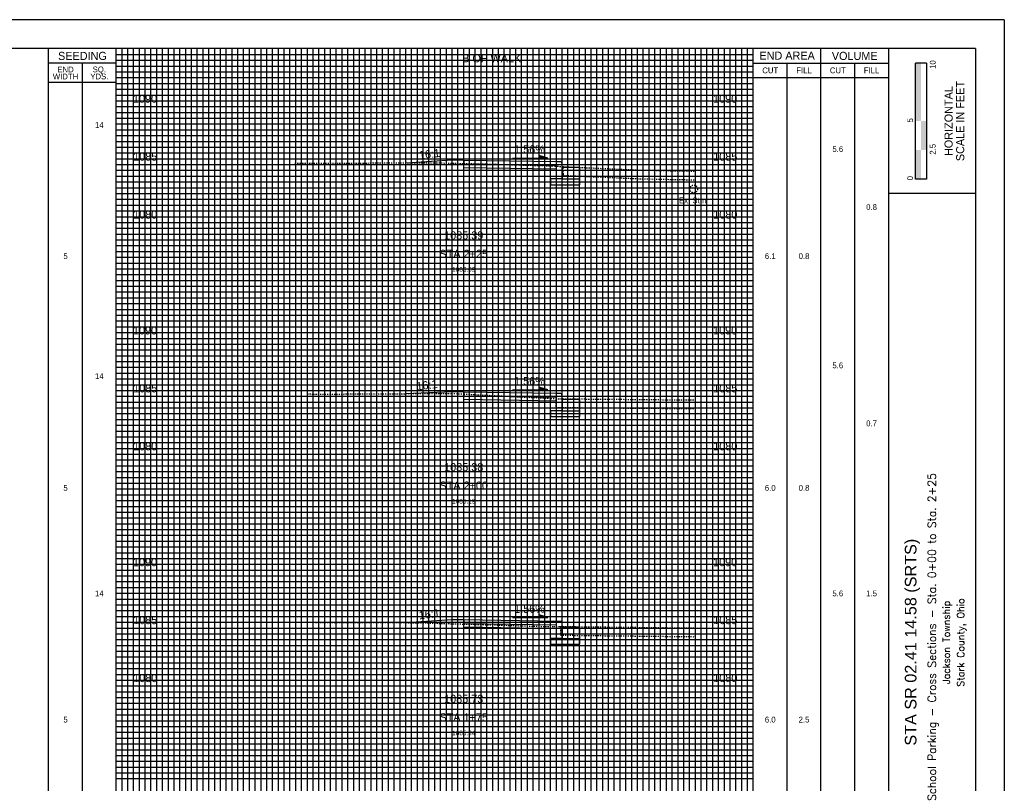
# Model space of a CAD drawing. Header units: feet. Extents: x 318 to 488, y 140 to 250.
# Tile 3 of 3: x 403 to 488, y 185 to 250. Entities that reach past the tile are written whole.
import ezdxf
from ezdxf.enums import TextEntityAlignment as Align

# ---------------------------------------------------------------- set-up
doc = ezdxf.new("R2010")
doc.units = ezdxf.units.FT
doc.header["$MEASUREMENT"] = 0
for name, pattern in [('CENTER2', [1.125, 0.75, -0.125, 0.125, -0.125]), ('DGN Style 4', [0.027369, 0.013684, -0.006842, 0, -0.006842]), ('OhDOT_USTN2', [0.11, 0.069, -0.041]), ('OhDOT_USTN3', [0.22, 0.165, -0.055]), ('OhDOT_USTN5', [0.11, 0.055, -0.055])]:
    doc.linetypes.add(name, pattern=pattern)
for name, color, linetype in [('CL_P_Construction', 7, 'DGN Style 4'), ('DR_X_Storm_Sewer', 151, 'OhDOT_USTN5'), ('SH_Border', 7, 'Continuous'), ('SH_Data', 7, 'Continuous'), ('SH_Text', 7, 'Continuous'), ('XS_P_Annotation', 7, 'Continuous'), ('XS_P_Curb', 254, 'Continuous'), ('XS_P_Finished_Grade', 3, 'Continuous'), ('XS_P_Pavt_Surface', 251, 'Continuous'), ('XS_P_Subgrade', 4, 'Continuous'), ('XS_P_Text_Info', 7, 'Continuous'), ('XS_X_Ground_Line', 3, 'OhDOT_USTN2'), ('XS_X_Pavt', 133, 'OhDOT_USTN3')]:
    doc.layers.add(name, color=color, linetype=linetype)
doc.layers.add('SH_Major_Grid_Line', color=254, linetype='Continuous', transparency=0.3)
doc.layers.add('SH_Minor_Grid_Line', color=252, linetype='Continuous', transparency=0.5)
doc.styles.add('Font32', font='simplex.shx', dxfattribs={"width": 0.85})
doc.styles.add('OHDOTSymbols', font='arial.ttf')
doc.styles.add('Slanted-Normal', font='font31.shx', dxfattribs={"height": 0.12})
doc.styles.add('Straight-Normal', font='font30.shx', dxfattribs={"height": 0.1})
doc.styles.add('Straight-Sub Title', font='font30.shx', dxfattribs={"height": 0.17})

msp = doc.modelspace()

# ---------------------------------------------------------------- hatches: boundary and pattern name
at = {"layer": 'SH_Data', "linetype": 'Continuous'}
msp.add_hatch(color=7, dxfattribs=at).paths.add_polyline_path([(480.046, 241.687), (480.046, 246.687), (480.513, 246.687), (480.517, 246.687), (480.517, 241.687)])

# ---------------------------------------------------------------- linework, layer by layer
at = {"layer": 'CL_P_Construction', "linetype": 'CENTER2'}
msp.add_line((441.033, 142.937), (441.033, 247.937), dxfattribs=at)
at = {"layer": 'DR_X_Storm_Sewer'}
msp.add_circle((460.883, 235.83), 0.333, dxfattribs=at)
at = {"layer": 'SH_Border'}
for p, q in [((487.7, 250.437), (317.7, 250.437)), ((487.7, 250.437), (487.7, 140.437)), ((485.2, 247.937), (320.2, 247.937)), ((477.7, 247.937), (477.7, 142.937)), ((485.2, 247.937), (485.2, 142.937)), ((485.2, 235.437), (477.7, 235.437))]:
    msp.add_line(p, q, dxfattribs=at)
at = {"layer": 'SH_Data', "color": 7, "linetype": 'Continuous'}
for p, q in [((405.2, 142.937), (405.2, 247.937)), ((411.033, 142.937), (411.033, 247.937)), ((466.033, 142.937), (466.033, 247.937)), ((471.867, 142.937), (471.867, 247.937)), ((411.033, 246.687), (405.2, 246.687)), ((408.117, 142.937), (408.117, 246.687)), ((466.033, 246.687), (477.7, 246.687)), ((468.951, 142.937), (468.951, 246.687)), ((474.784, 142.937), (474.784, 246.687)), ((480.046, 236.687), (480.046, 246.687)), ((480.984, 246.687), (480.046, 246.687)), ((480.984, 246.687), (480.984, 236.687)), ((411.033, 245.02), (405.2, 245.02)), ((466.033, 245.437), (477.7, 245.437)), ((480.984, 236.687), (480.046, 236.687))]:
    msp.add_line(p, q, dxfattribs=at)
for points in [[(480.979, 239.187), (480.979, 241.687), (480.513, 239.187), (480.513, 241.687)], [(480.513, 236.687), (480.513, 239.187), (480.046, 236.687), (480.046, 239.187)]]:
    msp.add_solid(points, dxfattribs=at)
at = {"layer": 'SH_Major_Grid_Line', "color": 254, "linetype": 'Continuous'}
for p, q in [((416.033, 142.937), (416.033, 247.937)), ((421.033, 142.937), (421.033, 247.937)), ((426.033, 142.937), (426.033, 247.937)), ((431.033, 142.937), (431.033, 247.937)), ((436.033, 142.937), (436.033, 247.937)), ((441.033, 142.937), (441.033, 247.937)), ((446.033, 142.937), (446.033, 247.937)), ((451.033, 142.937), (451.033, 247.937)), ((456.033, 142.937), (456.033, 247.937)), ((461.033, 142.937), (461.033, 247.937)), ((411.033, 242.937), (466.033, 242.937)), ((411.033, 237.937), (466.033, 237.937)), ((411.033, 232.937), (466.033, 232.937)), ((411.033, 227.937), (466.033, 227.937)), ((411.033, 222.937), (466.033, 222.937)), ((411.033, 217.937), (466.033, 217.937)), ((411.033, 212.937), (466.033, 212.937)), ((411.033, 207.937), (466.033, 207.937)), ((411.033, 202.937), (466.033, 202.937)), ((411.033, 197.937), (466.033, 197.937)), ((411.033, 192.937), (466.033, 192.937)), ((411.033, 187.937), (466.033, 187.937))]:
    msp.add_line(p, q, dxfattribs=at)
at = {"layer": 'SH_Minor_Grid_Line', "color": 252, "linetype": 'Continuous'}
for p, q in [((411.033, 247.437), (466.033, 247.437)), ((411.533, 142.937), (411.533, 247.937)), ((412.033, 142.937), (412.033, 247.937)), ((412.533, 142.937), (412.533, 247.937)), ((413.033, 142.937), (413.033, 247.937)), ((413.533, 142.937), (413.533, 247.937)), ((414.033, 142.937), (414.033, 247.937)), ((414.533, 142.937), (414.533, 247.937)), ((415.033, 142.937), (415.033, 247.937)), ((415.533, 142.937), (415.533, 247.937)), ((416.533, 142.937), (416.533, 247.937)), ((417.033, 142.937), (417.033, 247.937)), ((417.533, 142.937), (417.533, 247.937)), ((418.033, 142.937), (418.033, 247.937)), ((418.533, 142.937), (418.533, 247.937)), ((419.033, 142.937), (419.033, 247.937)), ((419.533, 142.937), (419.533, 247.937)), ((420.033, 142.937), (420.033, 247.937)), ((420.533, 142.937), (420.533, 247.937)), ((421.533, 142.937), (421.533, 247.937)), ((422.033, 142.937), (422.033, 247.937)), ((422.533, 142.937), (422.533, 247.937)), ((423.033, 142.937), (423.033, 247.937)), ((423.533, 142.937), (423.533, 247.937)), ((424.033, 142.937), (424.033, 247.937)), ((424.533, 142.937), (424.533, 247.937)), ((425.033, 142.937), (425.033, 247.937)), ((425.533, 142.937), (425.533, 247.937)), ((426.533, 142.937), (426.533, 247.937)), ((427.033, 142.937), (427.033, 247.937)), ((427.533, 142.937), (427.533, 247.937)), ((428.033, 142.937), (428.033, 247.937)), ((428.533, 142.937), (428.533, 247.937)), ((429.033, 142.937), (429.033, 247.937)), ((429.533, 142.937), (429.533, 247.937)), ((430.033, 142.937), (430.033, 247.937)), ((430.533, 142.937), (430.533, 247.937)), ((431.533, 142.937), (431.533, 247.937)), ((432.033, 142.937), (432.033, 247.937)), ((432.533, 142.937), (432.533, 247.937)), ((433.033, 142.937), (433.033, 247.937)), ((433.533, 142.937), (433.533, 247.937)), ((434.033, 142.937), (434.033, 247.937)), ((434.533, 142.937), (434.533, 247.937)), ((435.033, 142.937), (435.033, 247.937)), ((435.533, 142.937), (435.533, 247.937)), ((436.533, 142.937), (436.533, 247.937)), ((437.033, 142.937), (437.033, 247.937)), ((437.533, 142.937), (437.533, 247.937)), ((438.033, 142.937), (438.033, 247.937)), ((438.533, 142.937), (438.533, 247.937)), ((439.033, 142.937), (439.033, 247.937)), ((439.533, 142.937), (439.533, 247.937)), ((440.033, 142.937), (440.033, 247.937)), ((440.533, 142.937), (440.533, 247.937)), ((441.533, 142.937), (441.533, 247.937)), ((442.033, 142.937), (442.033, 247.937)), ((442.533, 142.937), (442.533, 247.937)), ((443.033, 142.937), (443.033, 247.937)), ((443.533, 142.937), (443.533, 247.937)), ((444.033, 142.937), (444.033, 247.937)), ((444.533, 142.937), (444.533, 247.937)), ((445.033, 142.937), (445.033, 247.937)), ((445.533, 142.937), (445.533, 247.937)), ((446.533, 142.937), (446.533, 247.937)), ((447.033, 142.937), (447.033, 247.937)), ((447.533, 142.937), (447.533, 247.937)), ((448.033, 142.937), (448.033, 247.937)), ((448.533, 142.937), (448.533, 247.937)), ((449.033, 142.937), (449.033, 247.937)), ((449.533, 142.937), (449.533, 247.937)), ((450.033, 142.937), (450.033, 247.937)), ((450.533, 142.937), (450.533, 247.937)), ((451.533, 142.937), (451.533, 247.937)), ((452.033, 142.937), (452.033, 247.937)), ((452.533, 142.937), (452.533, 247.937)), ((453.033, 142.937), (453.033, 247.937)), ((453.533, 142.937), (453.533, 247.937)), ((454.033, 142.937), (454.033, 247.937)), ((454.533, 142.937), (454.533, 247.937)), ((455.033, 142.937), (455.033, 247.937)), ((455.533, 142.937), (455.533, 247.937)), ((456.533, 142.937), (456.533, 247.937)), ((457.033, 142.937), (457.033, 247.937)), ((457.533, 142.937), (457.533, 247.937)), ((458.033, 142.937), (458.033, 247.937)), ((458.533, 142.937), (458.533, 247.937)), ((459.033, 142.937), (459.033, 247.937)), ((459.533, 142.937), (459.533, 247.937)), ((460.033, 142.937), (460.033, 247.937)), ((460.533, 142.937), (460.533, 247.937)), ((461.533, 142.937), (461.533, 247.937)), ((462.033, 142.937), (462.033, 247.937)), ((462.533, 142.937), (462.533, 247.937)), ((463.033, 142.937), (463.033, 247.937)), ((463.533, 142.937), (463.533, 247.937)), ((464.033, 142.937), (464.033, 247.937)), ((464.533, 142.937), (464.533, 247.937)), ((465.033, 142.937), (465.033, 247.937)), ((465.533, 142.937), (465.533, 247.937)), ((411.033, 246.937), (466.033, 246.937)), ((411.033, 246.437), (466.033, 246.437)), ((411.033, 245.937), (466.033, 245.937)), ((411.033, 245.437), (466.033, 245.437)), ((411.033, 244.937), (466.033, 244.937)), ((411.033, 244.437), (466.033, 244.437)), ((411.033, 243.937), (466.033, 243.937)), ((411.033, 243.437), (466.033, 243.437)), ((411.033, 242.437), (466.033, 242.437)), ((411.033, 241.937), (466.033, 241.937)), ((411.033, 241.437), (466.033, 241.437)), ((411.033, 240.937), (466.033, 240.937)), ((411.033, 240.437), (466.033, 240.437)), ((411.033, 239.937), (466.033, 239.937)), ((411.033, 239.437), (466.033, 239.437)), ((411.033, 238.937), (466.033, 238.937)), ((411.033, 238.437), (466.033, 238.437)), ((411.033, 237.437), (466.033, 237.437)), ((411.033, 236.937), (466.033, 236.937)), ((411.033, 236.437), (466.033, 236.437)), ((411.033, 235.937), (466.033, 235.937)), ((411.033, 235.437), (466.033, 235.437)), ((411.033, 234.937), (466.033, 234.937)), ((411.033, 234.437), (466.033, 234.437)), ((411.033, 233.937), (466.033, 233.937)), ((411.033, 233.437), (466.033, 233.437)), ((411.033, 232.437), (466.033, 232.437)), ((411.033, 231.937), (466.033, 231.937)), ((411.033, 231.437), (466.033, 231.437)), ((411.033, 230.937), (466.033, 230.937)), ((411.033, 230.437), (466.033, 230.437)), ((411.033, 229.937), (466.033, 229.937)), ((411.033, 229.437), (466.033, 229.437)), ((411.033, 228.937), (466.033, 228.937)), ((411.033, 228.437), (466.033, 228.437)), ((411.033, 227.437), (466.033, 227.437)), ((411.033, 226.937), (466.033, 226.937)), ((411.033, 226.437), (466.033, 226.437)), ((411.033, 225.937), (466.033, 225.937)), ((411.033, 225.437), (466.033, 225.437)), ((411.033, 224.937), (466.033, 224.937)), ((411.033, 224.437), (466.033, 224.437)), ((411.033, 223.937), (466.033, 223.937)), ((411.033, 223.437), (466.033, 223.437)), ((411.033, 222.437), (466.033, 222.437)), ((411.033, 221.937), (466.033, 221.937)), ((411.033, 221.437), (466.033, 221.437)), ((411.033, 220.937), (466.033, 220.937)), ((411.033, 220.437), (466.033, 220.437)), ((411.033, 219.937), (466.033, 219.937)), ((411.033, 219.437), (466.033, 219.437)), ((411.033, 218.937), (466.033, 218.937)), ((411.033, 218.437), (466.033, 218.437)), ((411.033, 217.437), (466.033, 217.437)), ((411.033, 216.937), (466.033, 216.937)), ((411.033, 216.437), (466.033, 216.437)), ((411.033, 215.937), (466.033, 215.937)), ((411.033, 215.437), (466.033, 215.437)), ((411.033, 214.937), (466.033, 214.937)), ((411.033, 214.437), (466.033, 214.437)), ((411.033, 213.937), (466.033, 213.937)), ((411.033, 213.437), (466.033, 213.437)), ((411.033, 212.437), (466.033, 212.437)), ((411.033, 211.937), (466.033, 211.937)), ((411.033, 211.437), (466.033, 211.437)), ((411.033, 210.937), (466.033, 210.937)), ((411.033, 210.437), (466.033, 210.437)), ((411.033, 209.937), (466.033, 209.937)), ((411.033, 209.437), (466.033, 209.437)), ((411.033, 208.937), (466.033, 208.937)), ((411.033, 208.437), (466.033, 208.437)), ((411.033, 207.437), (466.033, 207.437)), ((411.033, 206.937), (466.033, 206.937)), ((411.033, 206.437), (466.033, 206.437)), ((411.033, 205.937), (466.033, 205.937)), ((411.033, 205.437), (466.033, 205.437)), ((411.033, 204.937), (466.033, 204.937)), ((411.033, 204.437), (466.033, 204.437)), ((411.033, 203.937), (466.033, 203.937)), ((411.033, 203.437), (466.033, 203.437)), ((411.033, 202.437), (466.033, 202.437)), ((411.033, 201.937), (466.033, 201.937)), ((411.033, 201.437), (466.033, 201.437)), ((411.033, 200.937), (466.033, 200.937)), ((411.033, 200.437), (466.033, 200.437)), ((411.033, 199.937), (466.033, 199.937)), ((411.033, 199.437), (466.033, 199.437)), ((411.033, 198.937), (466.033, 198.937)), ((411.033, 198.437), (466.033, 198.437)), ((411.033, 197.437), (466.033, 197.437)), ((411.033, 196.937), (466.033, 196.937)), ((411.033, 196.437), (466.033, 196.437)), ((411.033, 195.937), (466.033, 195.937)), ((411.033, 195.437), (466.033, 195.437)), ((411.033, 194.937), (466.033, 194.937)), ((411.033, 194.437), (466.033, 194.437)), ((411.033, 193.937), (466.033, 193.937)), ((411.033, 193.437), (466.033, 193.437)), ((411.033, 192.437), (466.033, 192.437)), ((411.033, 191.937), (466.033, 191.937)), ((411.033, 191.437), (466.033, 191.437)), ((411.033, 190.937), (466.033, 190.937)), ((411.033, 190.437), (466.033, 190.437)), ((411.033, 189.937), (466.033, 189.937)), ((411.033, 189.437), (466.033, 189.437)), ((411.033, 188.937), (466.033, 188.937)), ((411.033, 188.437), (466.033, 188.437)), ((411.033, 187.437), (466.033, 187.437)), ((411.033, 186.937), (466.033, 186.937)), ((411.033, 186.437), (466.033, 186.437)), ((411.033, 185.937), (466.033, 185.937)), ((411.033, 185.437), (466.033, 185.437)), ((411.033, 184.937), (466.033, 184.937))]:
    msp.add_line(p, q, dxfattribs=at)
at = {"layer": 'XS_P_Annotation', "color": 7, "linetype": 'Continuous', "lineweight": -3}
for p, q in [((445.246, 238.499), (448.306, 238.499)), ((448.306, 238.499), (447.543, 238.721)), ((447.543, 238.721), (447.543, 238.499)), ((445.246, 218.495), (448.306, 218.495)), ((448.306, 218.495), (447.543, 218.717)), ((447.543, 218.717), (447.543, 218.495)), ((448.306, 198.839), (447.543, 199.061)), ((447.543, 199.061), (447.543, 198.839)), ((445.246, 198.839), (448.306, 198.839))]:
    msp.add_line(p, q, dxfattribs=at)
for points in [[(448.306, 238.499), (447.543, 238.499), (447.543, 238.721)], [(448.306, 218.495), (447.543, 218.495), (447.543, 218.717)], [(448.306, 198.839), (447.543, 198.839), (447.543, 199.061)]]:
    msp.add_solid(points, dxfattribs=at)
at = {"layer": 'XS_P_Curb', "flags": 128}
for points in [[(449.379, 238.199, -0.36663), (449.461, 238.129), (449.533, 237.699), (449.533, 236.699), (449.033, 236.699), (449.033, 238.199)], [(449.379, 218.194, -0.36663), (449.461, 218.125), (449.533, 217.694), (449.533, 216.694), (449.033, 216.694), (449.033, 218.194)], [(449.379, 198.539, -0.36663), (449.461, 198.469), (449.533, 198.039), (449.533, 197.039), (449.033, 197.039), (449.033, 198.539)]]:
    msp.add_lwpolyline(points, format="xyb", close=True, dxfattribs=at)
at = {"layer": 'XS_P_Finished_Grade'}
for p, q in [((436.033, 238.079), (440.033, 238.339)), ((440.033, 238.339), (441.033, 238.323)), ((436.033, 218.162), (440.033, 218.335)), ((440.033, 218.335), (441.033, 218.319)), ((436.033, 198.398), (440.033, 198.679)), ((440.033, 198.679), (441.033, 198.663))]:
    msp.add_line(p, q, dxfattribs=at)
at = {"layer": 'XS_P_Pavt_Surface'}
for p, q in [((451.033, 237.699), (451.033, 236.199)), ((449.533, 236.699), (451.033, 236.699)), ((451.033, 217.694), (451.033, 216.194)), ((449.533, 216.694), (451.033, 216.694)), ((451.033, 198.039), (451.033, 196.539)), ((449.533, 197.039), (451.033, 197.039))]:
    msp.add_line(p, q, dxfattribs=at)
for points in [[(441.033, 238.323), (449.033, 238.199)], [(441.033, 238.323), (441.033, 237.99), (449.033, 237.866), (449.033, 238.199)], [(449.533, 237.699), (451.033, 237.699)], [(449.033, 236.699), (448.533, 236.699), (448.533, 236.199)], [(448.533, 236.199), (451.033, 236.199)], [(441.033, 218.319), (449.033, 218.194)], [(441.033, 218.319), (441.033, 217.986), (449.033, 217.861), (449.033, 218.194)], [(449.533, 217.694), (451.033, 217.694)], [(449.033, 216.694), (448.533, 216.694), (448.533, 216.194)], [(448.533, 216.194), (451.033, 216.194)], [(441.033, 198.663), (449.033, 198.539)], [(441.033, 198.663), (441.033, 198.33), (449.033, 198.206), (449.033, 198.539)], [(449.533, 198.039), (451.033, 198.039)], [(449.033, 197.039), (448.533, 197.039), (448.533, 196.539)], [(448.533, 196.539), (451.033, 196.539)]]:
    msp.add_lwpolyline(points, dxfattribs=at)
at = {"layer": 'XS_P_Subgrade'}
for points in [[(449.033, 237.532), (441.033, 237.657), (441.033, 237.99)], [(449.033, 217.528), (441.033, 217.653), (441.033, 217.986)], [(449.033, 197.872), (441.033, 197.997), (441.033, 198.33)]]:
    msp.add_lwpolyline(points, dxfattribs=at)
at = {"layer": 'XS_X_Ground_Line', "lineweight": -3}
for points in [[(426.463, 238.051), (426.893, 238.069), (432.364, 238.068), (438.679, 238.086), (441.033, 238.029), (443.756, 237.963), (448.657, 237.82), (449.113, 237.796), (449.613, 237.755), (456.238, 237.458), (461.033, 237.364)], [(449.613, 237.005), (456.238, 236.708), (461.033, 236.614)], [(427.526, 218.15), (427.72, 218.141), (428.039, 218.119), (439.688, 218.181), (439.976, 218.183), (441.033, 218.13), (443.451, 218.009), (448.509, 217.757), (448.545, 217.755), (448.988, 217.723), (461.033, 217.619)], [(448.988, 216.973), (461.033, 216.869)], [(428.237, 198.409), (432.213, 198.408), (436.896, 198.396), (441.033, 198.277), (442.68, 198.23), (448.267, 198.062), (448.802, 198.062), (449.298, 198.057), (449.389, 198.067), (460.009, 197.95), (461.033, 197.937)], [(449.389, 197.317), (460.009, 197.2), (461.033, 197.187)]]:
    msp.add_lwpolyline(points, dxfattribs=at)
at = {"layer": 'XS_X_Pavt'}
for points in [[(449.613, 237.755), (449.613, 237.005)], [(448.988, 217.723), (448.988, 216.973)], [(449.389, 198.067), (449.389, 197.317)]]:
    msp.add_lwpolyline(points, dxfattribs=at)

# ---------------------------------------------------------------- texts
at = {"layer": 'DR_X_Storm_Sewer', "insert": (459.619, 235.095), "char_height": 0.5, "width": 4.98768, "attachment_point": 1, "style": 'Straight-Normal'}
msp.add_mtext('Ex. Stm', dxfattribs=at)
at = {"layer": 'SH_Data', "color": 7, "linetype": 'Continuous', "style": 'Straight-Normal'}
for s, height, p in [('SEEDING', 0.7, (408.118, 247.312)), ('END AREA', 0.7, (468.95, 247.333)), ('VOLUME', 0.7, (474.786, 247.312)), ('CUT', 0.5, (467.494, 246.062)), ('FILL', 0.5, (470.409, 246.062)), ('CUT', 0.5, (473.327, 246.062)), ('FILL', 0.5, (476.242, 246.062))]:
    msp.add_text(s, height=height, dxfattribs=at).set_placement(p, align=Align.MIDDLE_CENTER)
at = {"layer": 'SH_Data', "style": 'Straight-Sub Title'}
for s, p in [('10', (481.771, 246.565)), ('5', (479.815, 241.755)), ('2.5', (481.767, 239.255)), ('0', (479.815, 236.755))]:
    msp.add_text(s, height=0.5, rotation=90, dxfattribs=at).set_placement(p, align=Align.CENTER)
at = {"layer": 'SH_Data', "linetype": 'Continuous', "style": 'Straight-Sub Title'}
for s, p in [('SCALE IN FEET', (483.892, 241.687)), ('HORIZONTAL', (482.892, 241.687))]:
    msp.add_text(s, height=0.7, rotation=90, dxfattribs=at).set_placement(p, align=Align.MIDDLE_CENTER)
at = {"layer": 'SH_Data', "color": 7, "linetype": 'Continuous', "char_height": 0.7, "attachment_point": 5, "line_spacing_factor": 0.728571, "style": 'Straight-Normal'}
for s, insert in [('\\H0.714286x;END\\PWIDTH', (406.658, 245.837)), ('\\H0.714286x;SQ.\\PYDS.', (409.575, 245.837)), ('{\\H0.71429x;14}', (409.575, 241.352)), ('{\\H0.71429x;5.6}', (473.325, 239.265)), ('{\\H0.71429x;0.8}', (476.242, 234.265)), ('{\\H0.71429x;5}', (406.658, 230.028)), ('{\\H0.71429x;6.1}', (467.493, 230.028)), ('{\\H0.71429x;0.8}', (470.41, 230.028)), ('{\\H0.71429x;5.6}', (473.325, 220.598)), ('{\\H0.71429x;14}', (409.575, 219.673)), ('{\\H0.71429x;0.7}', (476.242, 215.598)), ('{\\H0.71429x;5}', (406.658, 210.028)), ('{\\H0.71429x;6.0}', (467.493, 210.028)), ('{\\H0.71429x;0.8}', (470.41, 210.028)), ('{\\H0.71429x;14}', (409.575, 200.918)), ('{\\H0.71429x;5.6}', (473.325, 200.918)), ('{\\H0.71429x;1.5}', (476.242, 200.918)), ('{\\H0.71429x;5}', (406.658, 190.028)), ('{\\H0.71429x;6.0}', (467.493, 190.028)), ('{\\H0.71429x;2.5}', (470.41, 190.028))]:
    msp.add_mtext(s, dxfattribs=dict(at, insert=insert))
at = {"layer": 'SH_Text', "linetype": 'Continuous'}
for s, height, style, p in [('School Parking - Cross Sections - Sta. 0+00 to Sta. 2+25', 0.7, 'Font32', (481.45, 196.687)), ('STA SR 02.41 14.58 (SRTS)', 1, 'OHDOTSymbols', (479.616, 196.713, -565.927)), ('Jackson Township', 0.6, 'Font32', (482.689, 196.687, -565.927)), ('Stark County, Ohio', 0.6, 'Font32', (483.928, 196.687, -1131.854))]:
    msp.add_text(s, height=height, rotation=90, dxfattribs=dict(at, style=style)).set_placement(p, align=Align.MIDDLE_CENTER)
at = {"layer": 'XS_P_Annotation', "color": 7, "linetype": 'Continuous', "lineweight": -3, "attachment_point": 5, "style": 'Slanted-Normal'}
for s, insert, char_height in [('1.56%', (446.712, 239.25), 0.7), ('1085.39', (441.033, 231.818), 0.7), ('1085.09', (441.033, 228.878), 0.4), ('1.56%', (446.712, 219.245), 0.7), ('1085.38', (441.033, 211.818), 0.7), ('1085.19', (441.033, 208.878), 0.4), ('1.56%', (446.712, 199.59), 0.7), ('1085.73', (441.033, 191.818), 0.7), ('1085.34', (441.033, 188.878), 0.4)]:
    msp.add_mtext(s, dxfattribs=dict(at, insert=insert, char_height=char_height))
at = {"layer": 'XS_P_Annotation', "color": 7, "linetype": 'Continuous', "lineweight": -3, "char_height": 0.7, "attachment_point": 5, "rotation": 6.72127, "style": 'Slanted-Normal'}
for insert in [(438.072, 238.836), (437.856, 218.894), (438.056, 199.128)]:
    msp.add_mtext('16:1', dxfattribs=dict(at, insert=insert))
at = {"layer": 'XS_P_Text_Info', "color": 7, "linetype": 'Continuous', "lineweight": -3, "char_height": 0.7, "attachment_point": 8, "style": 'Slanted-Normal'}
for s, insert in [('B OF WALK', (443.447, 246.747)), ('1090', (413.519, 243.261)), ('1090', (463.602, 243.261)), ('1085', (413.533, 238.261)), ('1085', (463.616, 238.261)), ('1080', (413.533, 233.261)), ('1080', (463.616, 233.261)), ('1090', (413.519, 223.261)), ('1090', (463.602, 223.261)), ('1085', (413.533, 218.261)), ('1085', (463.616, 218.261)), ('1080', (413.533, 213.261)), ('1080', (463.616, 213.261)), ('1090', (413.519, 203.261)), ('1090', (463.602, 203.261)), ('1085', (413.533, 198.261)), ('1085', (463.616, 198.261)), ('1080', (413.533, 193.261)), ('1080', (463.616, 193.261)), ('STA 1+75', (441.033, 189.868))]:
    msp.add_mtext(s, dxfattribs=dict(at, insert=insert))
at = {"layer": 'XS_P_Text_Info', "color": 7, "linetype": 'Continuous', "lineweight": -3, "char_height": 0.7, "width": 21.51176, "attachment_point": 8, "style": 'Slanted-Normal'}
for s, insert in [('STA 2+25', (441.033, 229.868)), ('STA 2+00', (441.033, 209.868))]:
    msp.add_mtext(s, dxfattribs=dict(at, insert=insert))

doc.saveas('drawing.dxf')
